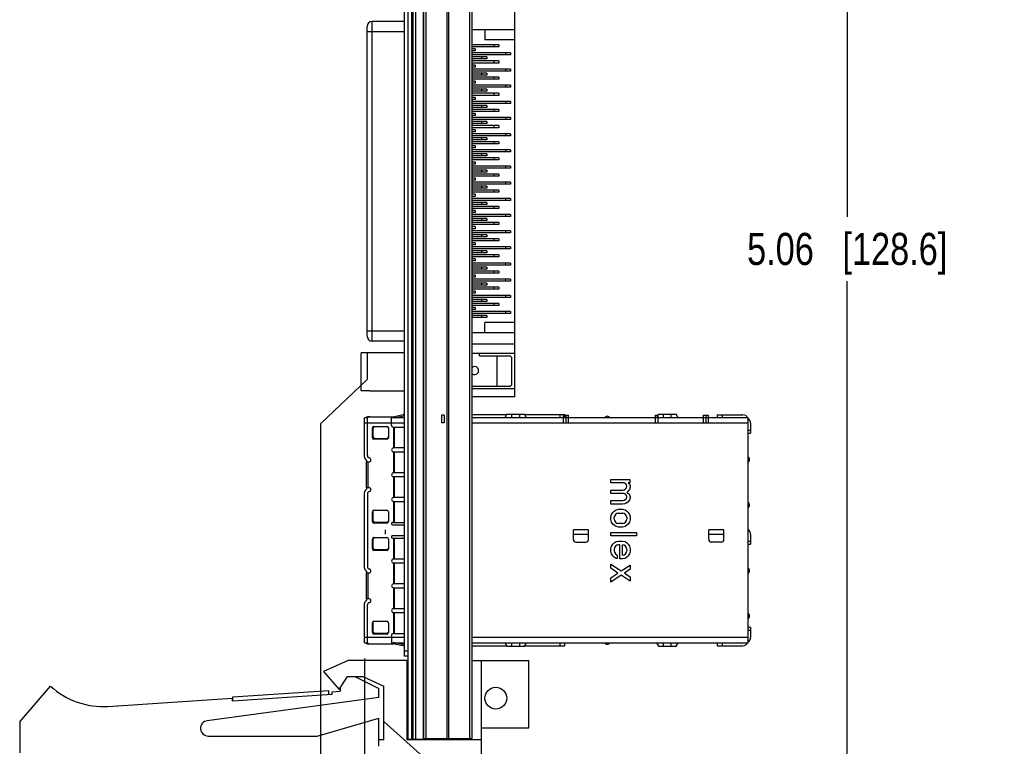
# Model space of a CAD drawing. Header units: inches. Extents: x 0.2 to 16.8, y 0.2 to 10.8.
# Tile 17 of 26: x 7.1 to 10.9, y 3.9 to 6.7. Entities that reach past the tile are written whole.
import ezdxf

# ---------------------------------------------------------------- set-up
doc = ezdxf.new("R2010")
doc.units = ezdxf.units.IN
doc.header["$LTSCALE"] = 0.935
doc.header["$MEASUREMENT"] = 0
doc.layers.get('0').update_dxf_attribs({"linetype": 'CONTINUOUS'})
doc.layers.add('DIMENSIONS', color=7, linetype='CONTINUOUS')
doc.styles.get("Standard").update_dxf_attribs({"font": 'txt', "width": 0.8})
doc.dimstyles.new('DIMSTYLE_1', dxfattribs={"dimtxt": 0.125, "dimasz": 0.18, "dimexe": 0.125, "dimexo": 0.0625, "dimgap": 0.09, "dimtad": 0, "dimtih": 1, "dimtoh": 1, "dimzin": 4, "dimdsep": 46, "dimtxsty": 'STANDARD', "dimblk": '_FILLED', "dimblk1": '_FILLED', "dimblk2": '_FILLED', "dimcen": 0.09, "dimadec": 0, "dimazin": 0, "dimtp": 0.005, "dimtm": 0.005, "dimtfac": 1, "dimtofl": 0, "dimtmove": 0, "dimatfit": 3, "dimldrblk": '_FILLED', "dimfxl": 1, "dimtolj": 1, "dimtzin": 4, "dimarcsym": 0})
doc.dimstyles.new('DIMSTYLE_3', dxfattribs={"dimtxt": 0.125, "dimasz": 0.18, "dimexe": 0.125, "dimexo": 0.0625, "dimgap": 0.0625, "dimtad": 0, "dimtih": 1, "dimtoh": 1, "dimzin": 4, "dimdsep": 46, "dimtxsty": 'STANDARD', "dimblk": '_FILLED', "dimblk1": '_FILLED', "dimblk2": '_FILLED', "dimcen": 0.09, "dimadec": 0, "dimazin": 0, "dimtp": 0.005, "dimtm": 0.005, "dimtfac": 1, "dimtofl": 0, "dimtmove": 0, "dimatfit": 3, "dimldrblk": '_FILLED', "dimfxl": 1, "dimtolj": 1, "dimtzin": 4, "dimarcsym": 0})

# ---------------------------------------------------------------- blocks, each defined once
blk = doc.blocks.new('*D3')
at = {"layer": 'DIMENSIONS', "color": 2, "linetype": 'CONTINUOUS'}
for p, q in [((8.4334, 5.4264), (8.4334, 5.3188)), ((8.4334, 5.3188), (8.2515, 5.1462)), ((8.2515, 5.1462), (8.2515, 2.7853))]:
    blk.add_line(p, q, dxfattribs=at)
at = {"layer": 'DIMENSIONS', "color": 2, "linetype": 'CONTINUOUS', "insert": (8.189, 2.7228), "char_height": 0.125, "width": 0.925, "attachment_point": 3, "rotation": 90, "line_spacing_factor": 0.9}
blk.add_mtext('.26{\\Ftxt.shx;\\W1.000000;\\H0.125000; }[6.6]', dxfattribs=at)
blk = doc.blocks.new('_FILLED')
at = {"color": 0, "linetype": 'BYBLOCK'}
blk.add_solid([(0, 0), (-1, 0.174), (-1, -0.174)], dxfattribs=at)
blk = doc.blocks.new('*D4')
at = {"layer": 'DIMENSIONS', "color": 2, "linetype": 'CONTINUOUS'}
blk.add_line((8.4228, 4.2317), (8.4228, 2.7853), dxfattribs=at)
at = {"layer": 'DIMENSIONS', "color": 2, "linetype": 'CONTINUOUS', "insert": (8.3603, 2.7228), "char_height": 0.125, "width": 0.925, "attachment_point": 3, "rotation": 90, "line_spacing_factor": 0.9}
blk.add_mtext('.27{\\Ftxt.shx;\\W1.000000;\\H0.125000; }[6.9]', dxfattribs=at)
blk = doc.blocks.new('*D5')
at = {"layer": 'DIMENSIONS', "color": 2, "linetype": 'CONTINUOUS'}
for p, q in [((8.7567, 8.3607), (10.4303, 8.3607)), ((10.3053, 8.3607), (10.3053, 5.9533)), ((10.3053, 3.2958), (10.3053, 5.7033)), ((8.7547, 3.2958), (10.4303, 3.2958))]:
    blk.add_line(p, q, dxfattribs=at)
at = {"layer": 'DIMENSIONS', "color": 2, "linetype": 'CONTINUOUS', "xscale": 0.18, "yscale": 0.18, "zscale": 0.18}
for p, rotation in [((10.3053, 8.3607), 90), ((10.3053, 3.2958), 270)]:
    blk.add_blockref('_FILLED', p, dxfattribs=dict(at, rotation=rotation))
at = {"layer": 'DIMENSIONS', "color": 2, "linetype": 'CONTINUOUS', "insert": (10.3053, 5.8908), "char_height": 0.125, "width": 1.225, "attachment_point": 2, "line_spacing_factor": 0.9}
blk.add_mtext('5.06{\\Ftxt.shx;\\W1.000000;\\H0.125000; }[128.6]', dxfattribs=at)

msp = doc.modelspace()

# ---------------------------------------------------------------- linework, layer by layer
at = {"color": 7, "linetype": 'CONTINUOUS'}
for p, q in [((8.5792, 4.2407), (8.5792, 8.3507)), ((8.5942, 3.9177), (8.5942, 8.3607)), ((8.6062, 8.3607), (8.6062, 3.9177)), ((8.6122, 8.3607), (8.6122, 3.9177)), ((8.6242, 3.9177), (8.6242, 8.3607)), ((8.6533, 3.9177), (8.6533, 7.9222)), ((8.6552, 3.9207), (8.6552, 7.9207)), ((8.6641, 3.9207), (8.6641, 7.9207)), ((8.746, 3.9207), (8.746, 7.9207)), ((8.7523, 3.9207), (8.7523, 7.9207)), ((8.8342, 3.9207), (8.8342, 7.9207)), ((8.8432, 3.9207), (8.8432, 7.9207)), ((9.0101, 5.2517), (9.0101, 6.9328)), ((8.4334, 5.4889), (8.4334, 6.6956)), ((8.453, 5.4693), (8.453, 6.7153)), ((8.5792, 6.7153), (8.453, 6.7153)), ((9.0101, 6.6828), (8.8432, 6.6828)), ((8.892, 6.6828), (8.892, 6.6435)), ((8.4334, 6.6759), (8.5792, 6.6759)), ((9.0101, 6.6435), (8.892, 6.6435)), ((8.9471, 6.6238), (8.8432, 6.6238)), ((8.9471, 6.6159), (8.8432, 6.6159)), ((8.8546, 6.608), (8.8432, 6.608)), ((8.8546, 6.608), (8.8546, 6.6002)), ((8.9275, 6.6238), (8.9275, 6.6159)), ((8.9471, 6.6238), (8.9471, 6.6159)), ((8.8546, 6.6002), (8.8432, 6.6002)), ((8.9924, 6.5923), (8.8432, 6.5923)), ((8.9924, 6.5844), (8.8432, 6.5844)), ((8.8999, 6.5765), (8.8432, 6.5765)), ((8.8999, 6.5687), (8.8432, 6.5687)), ((8.8802, 6.5765), (8.8802, 6.5687)), ((8.8999, 6.5765), (8.8999, 6.5687)), ((8.9727, 6.5923), (8.9727, 6.5844)), ((8.9924, 6.5923), (8.9924, 6.5844)), ((8.9471, 6.5608), (8.8432, 6.5608)), ((8.9471, 6.5529), (8.8432, 6.5529)), ((8.8546, 6.545), (8.8432, 6.545)), ((8.8546, 6.5372), (8.8432, 6.5372)), ((8.9924, 6.5293), (8.8432, 6.5293)), ((8.8546, 6.545), (8.8546, 6.5372)), ((8.9275, 6.5608), (8.9275, 6.5529)), ((8.9471, 6.5608), (8.9471, 6.5529)), ((8.9727, 6.5293), (8.9727, 6.5214)), ((8.9924, 6.5293), (8.9924, 6.5214)), ((8.9924, 6.5214), (8.8432, 6.5214)), ((8.8999, 6.5135), (8.8432, 6.5135)), ((8.8999, 6.5057), (8.8432, 6.5057)), ((8.9471, 6.4978), (8.8432, 6.4978)), ((8.9471, 6.4899), (8.8432, 6.4899)), ((8.8802, 6.5135), (8.8802, 6.5057)), ((8.8999, 6.5135), (8.8999, 6.5057)), ((8.9275, 6.4978), (8.9275, 6.4899)), ((8.9471, 6.4978), (8.9471, 6.4899)), ((8.8546, 6.482), (8.8432, 6.482)), ((8.8546, 6.4742), (8.8432, 6.4742)), ((8.9924, 6.4663), (8.8432, 6.4663)), ((8.9924, 6.4584), (8.8432, 6.4584)), ((8.8999, 6.4506), (8.8432, 6.4506)), ((8.8546, 6.482), (8.8546, 6.4742)), ((8.8802, 6.4506), (8.8802, 6.4427)), ((8.8999, 6.4506), (8.8999, 6.4427)), ((8.9727, 6.4663), (8.9727, 6.4584)), ((8.9924, 6.4663), (8.9924, 6.4584)), ((8.8999, 6.4427), (8.8432, 6.4427)), ((8.9471, 6.4348), (8.8432, 6.4348)), ((8.9471, 6.4269), (8.8432, 6.4269)), ((8.8546, 6.4191), (8.8432, 6.4191)), ((8.8546, 6.4112), (8.8432, 6.4112)), ((8.8546, 6.4191), (8.8546, 6.4112)), ((8.9275, 6.4348), (8.9275, 6.4269)), ((8.9471, 6.4348), (8.9471, 6.4269)), ((8.9924, 6.4033), (8.8432, 6.4033)), ((8.9924, 6.3954), (8.8432, 6.3954)), ((8.8999, 6.3876), (8.8432, 6.3876)), ((8.8999, 6.3797), (8.8432, 6.3797)), ((8.8802, 6.3876), (8.8802, 6.3797)), ((8.8999, 6.3876), (8.8999, 6.3797)), ((8.9727, 6.4033), (8.9727, 6.3954)), ((8.9924, 6.4033), (8.9924, 6.3954)), ((8.9471, 6.3718), (8.8432, 6.3718)), ((8.9471, 6.3639), (8.8432, 6.3639)), ((8.8546, 6.3561), (8.8432, 6.3561)), ((8.8546, 6.3482), (8.8432, 6.3482)), ((8.9924, 6.3403), (8.8432, 6.3403)), ((8.8546, 6.3561), (8.8546, 6.3482)), ((8.9275, 6.3718), (8.9275, 6.3639)), ((8.9471, 6.3718), (8.9471, 6.3639)), ((8.9727, 6.3403), (8.9727, 6.3324)), ((8.9924, 6.3403), (8.9924, 6.3324)), ((8.9924, 6.3324), (8.8432, 6.3324)), ((8.8999, 6.3246), (8.8432, 6.3246)), ((8.8999, 6.3167), (8.8432, 6.3167)), ((8.9471, 6.3088), (8.8432, 6.3088)), ((8.9471, 6.3009), (8.8432, 6.3009)), ((8.8802, 6.3246), (8.8802, 6.3167)), ((8.8999, 6.3246), (8.8999, 6.3167)), ((8.9275, 6.3088), (8.9275, 6.3009)), ((8.9471, 6.3088), (8.9471, 6.3009)), ((8.8546, 6.2931), (8.8432, 6.2931)), ((8.8546, 6.2852), (8.8432, 6.2852)), ((8.9924, 6.2773), (8.8432, 6.2773)), ((8.9924, 6.2695), (8.8432, 6.2695)), ((8.8999, 6.2616), (8.8432, 6.2616)), ((8.8546, 6.2931), (8.8546, 6.2852)), ((8.8802, 6.2616), (8.8802, 6.2537)), ((8.8999, 6.2616), (8.8999, 6.2537)), ((8.9727, 6.2773), (8.9727, 6.2695)), ((8.9924, 6.2773), (8.9924, 6.2695)), ((8.8999, 6.2537), (8.8432, 6.2537)), ((8.9471, 6.2458), (8.8432, 6.2458)), ((8.9471, 6.238), (8.8432, 6.238)), ((8.8546, 6.2301), (8.8432, 6.2301)), ((8.8546, 6.2222), (8.8432, 6.2222)), ((8.8546, 6.2301), (8.8546, 6.2222)), ((8.9275, 6.2458), (8.9275, 6.238)), ((8.9471, 6.2458), (8.9471, 6.238)), ((8.9924, 6.2143), (8.8432, 6.2143)), ((8.9924, 6.2065), (8.8432, 6.2065)), ((8.8999, 6.1986), (8.8432, 6.1986)), ((8.8999, 6.1907), (8.8432, 6.1907)), ((8.9471, 6.1828), (8.8432, 6.1828)), ((8.8802, 6.1986), (8.8802, 6.1907)), ((8.8999, 6.1986), (8.8999, 6.1907)), ((8.9275, 6.1828), (8.9275, 6.175)), ((8.9471, 6.1828), (8.9471, 6.175)), ((8.9727, 6.2143), (8.9727, 6.2065)), ((8.9924, 6.2143), (8.9924, 6.2065)), ((8.9471, 6.175), (8.8432, 6.175)), ((8.8546, 6.1671), (8.8432, 6.1671)), ((8.8546, 6.1592), (8.8432, 6.1592)), ((8.9924, 6.1513), (8.8432, 6.1513)), ((8.9924, 6.1435), (8.8432, 6.1435)), ((8.8546, 6.1671), (8.8546, 6.1592)), ((8.9727, 6.1513), (8.9727, 6.1435)), ((8.9924, 6.1513), (8.9924, 6.1435)), ((8.8999, 6.1356), (8.8432, 6.1356)), ((8.8999, 6.1277), (8.8432, 6.1277)), ((8.9471, 6.1198), (8.8432, 6.1198)), ((8.9471, 6.112), (8.8432, 6.112)), ((8.8546, 6.1041), (8.8432, 6.1041)), ((8.8546, 6.1041), (8.8546, 6.0962)), ((8.8802, 6.1356), (8.8802, 6.1277)), ((8.8999, 6.1356), (8.8999, 6.1277)), ((8.9275, 6.1198), (8.9275, 6.112)), ((8.9471, 6.1198), (8.9471, 6.112)), ((8.8546, 6.0962), (8.8432, 6.0962)), ((8.9924, 6.0883), (8.8432, 6.0883)), ((8.9924, 6.0805), (8.8432, 6.0805)), ((8.8999, 6.0726), (8.8432, 6.0726)), ((8.8802, 6.0726), (8.8802, 6.0647)), ((8.8999, 6.0726), (8.8999, 6.0647)), ((8.9727, 6.0883), (8.9727, 6.0805)), ((8.9924, 6.0883), (8.9924, 6.0805)), ((8.8999, 6.0647), (8.8432, 6.0647)), ((8.9471, 6.0569), (8.8432, 6.0569)), ((8.9471, 6.049), (8.8432, 6.049)), ((8.8546, 6.0411), (8.8432, 6.0411)), ((8.8546, 6.0332), (8.8432, 6.0332)), ((8.8546, 6.0411), (8.8546, 6.0332)), ((8.9275, 6.0569), (8.9275, 6.049)), ((8.9471, 6.0569), (8.9471, 6.049)), ((8.9924, 6.0254), (8.8432, 6.0254)), ((8.9924, 6.0175), (8.8432, 6.0175)), ((8.8999, 6.0096), (8.8432, 6.0096)), ((8.8999, 6.0017), (8.8432, 6.0017)), ((8.9471, 5.9939), (8.8432, 5.9939)), ((8.8802, 6.0096), (8.8802, 6.0017)), ((8.8999, 6.0096), (8.8999, 6.0017)), ((8.9275, 5.9939), (8.9275, 5.986)), ((8.9471, 5.9939), (8.9471, 5.986)), ((8.9727, 6.0254), (8.9727, 6.0175)), ((8.9924, 6.0254), (8.9924, 6.0175)), ((8.9471, 5.986), (8.8432, 5.986)), ((8.8546, 5.9781), (8.8432, 5.9781)), ((8.8546, 5.9702), (8.8432, 5.9702)), ((8.9924, 5.9624), (8.8432, 5.9624)), ((8.9924, 5.9545), (8.8432, 5.9545)), ((8.8546, 5.9781), (8.8546, 5.9702)), ((8.9727, 5.9624), (8.9727, 5.9545)), ((8.9924, 5.9624), (8.9924, 5.9545)), ((8.8999, 5.9466), (8.8432, 5.9466)), ((8.8999, 5.9387), (8.8432, 5.9387)), ((8.9471, 5.9309), (8.8432, 5.9309)), ((8.9471, 5.923), (8.8432, 5.923)), ((8.8546, 5.9151), (8.8432, 5.9151)), ((8.8546, 5.9151), (8.8546, 5.9072)), ((8.8802, 5.9466), (8.8802, 5.9387)), ((8.8999, 5.9466), (8.8999, 5.9387)), ((8.9275, 5.9309), (8.9275, 5.923)), ((8.9471, 5.9309), (8.9471, 5.923)), ((8.8546, 5.9072), (8.8432, 5.9072)), ((8.9924, 5.8994), (8.8432, 5.8994)), ((8.9924, 5.8915), (8.8432, 5.8915)), ((8.8999, 5.8836), (8.8432, 5.8836)), ((8.8999, 5.8758), (8.8432, 5.8758)), ((8.8802, 5.8836), (8.8802, 5.8758)), ((8.8999, 5.8836), (8.8999, 5.8758)), ((8.9727, 5.8994), (8.9727, 5.8915)), ((8.9924, 5.8994), (8.9924, 5.8915)), ((8.9471, 5.8679), (8.8432, 5.8679)), ((8.9471, 5.86), (8.8432, 5.86)), ((8.8546, 5.8521), (8.8432, 5.8521)), ((8.8546, 5.8443), (8.8432, 5.8443)), ((8.9924, 5.8364), (8.8432, 5.8364)), ((8.8546, 5.8521), (8.8546, 5.8443)), ((8.9275, 5.8679), (8.9275, 5.86)), ((8.9471, 5.8679), (8.9471, 5.86)), ((8.9727, 5.8364), (8.9727, 5.8285)), ((8.9924, 5.8364), (8.9924, 5.8285)), ((8.9924, 5.8285), (8.8432, 5.8285)), ((8.8999, 5.8206), (8.8432, 5.8206)), ((8.8999, 5.8128), (8.8432, 5.8128)), ((8.9471, 5.8049), (8.8432, 5.8049)), ((8.9471, 5.797), (8.8432, 5.797)), ((8.8802, 5.8206), (8.8802, 5.8128)), ((8.8999, 5.8206), (8.8999, 5.8128)), ((8.9275, 5.8049), (8.9275, 5.797)), ((8.9471, 5.8049), (8.9471, 5.797)), ((8.8546, 5.7891), (8.8432, 5.7891)), ((8.8546, 5.7813), (8.8432, 5.7813)), ((8.9924, 5.7734), (8.8432, 5.7734)), ((8.9924, 5.7655), (8.8432, 5.7655)), ((8.8546, 5.7891), (8.8546, 5.7813)), ((8.9727, 5.7734), (8.9727, 5.7655)), ((8.9924, 5.7734), (8.9924, 5.7655)), ((8.8999, 5.7576), (8.8432, 5.7576)), ((8.8999, 5.7498), (8.8432, 5.7498)), ((8.9471, 5.7419), (8.8432, 5.7419)), ((8.9471, 5.734), (8.8432, 5.734)), ((8.8546, 5.7261), (8.8432, 5.7261)), ((8.8546, 5.7261), (8.8546, 5.7183)), ((8.8802, 5.7576), (8.8802, 5.7498)), ((8.8999, 5.7576), (8.8999, 5.7498)), ((8.9275, 5.7419), (8.9275, 5.734)), ((8.9471, 5.7419), (8.9471, 5.734)), ((8.8546, 5.7183), (8.8432, 5.7183)), ((8.9924, 5.7104), (8.8432, 5.7104)), ((8.9924, 5.7025), (8.8432, 5.7025)), ((8.8999, 5.6946), (8.8432, 5.6946)), ((8.8999, 5.6868), (8.8432, 5.6868)), ((8.8802, 5.6946), (8.8802, 5.6868)), ((8.8999, 5.6946), (8.8999, 5.6868)), ((8.9727, 5.7104), (8.9727, 5.7025)), ((8.9924, 5.7104), (8.9924, 5.7025)), ((8.9471, 5.6789), (8.8432, 5.6789)), ((8.9471, 5.671), (8.8432, 5.671)), ((8.8546, 5.6632), (8.8432, 5.6632)), ((8.8546, 5.6553), (8.8432, 5.6553)), ((8.9924, 5.6474), (8.8432, 5.6474)), ((8.8546, 5.6632), (8.8546, 5.6553)), ((8.9275, 5.6789), (8.9275, 5.671)), ((8.9471, 5.6789), (8.9471, 5.671)), ((8.9727, 5.6474), (8.9727, 5.6395)), ((8.9924, 5.6474), (8.9924, 5.6395)), ((8.9924, 5.6395), (8.8432, 5.6395)), ((8.8999, 5.6317), (8.8432, 5.6317)), ((8.8999, 5.6238), (8.8432, 5.6238)), ((8.9471, 5.6159), (8.8432, 5.6159)), ((8.9471, 5.608), (8.8432, 5.608)), ((8.8802, 5.6317), (8.8802, 5.6238)), ((8.8999, 5.6317), (8.8999, 5.6238)), ((8.9275, 5.6159), (8.9275, 5.608)), ((8.9471, 5.6159), (8.9471, 5.608)), ((8.8546, 5.6002), (8.8432, 5.6002)), ((8.8546, 5.5923), (8.8432, 5.5923)), ((8.9924, 5.5844), (8.8432, 5.5844)), ((8.9924, 5.5765), (8.8432, 5.5765)), ((8.8999, 5.5687), (8.8432, 5.5687)), ((8.8546, 5.6002), (8.8546, 5.5923)), ((8.8802, 5.5687), (8.8802, 5.5608)), ((8.8999, 5.5687), (8.8999, 5.5608)), ((8.9727, 5.5844), (8.9727, 5.5765)), ((8.9924, 5.5844), (8.9924, 5.5765)), ((8.8999, 5.5608), (8.8432, 5.5608)), ((9.0101, 5.5411), (8.892, 5.5411)), ((8.892, 5.5017), (8.892, 5.5411)), ((8.4334, 5.5086), (8.5792, 5.5086)), ((9.0101, 5.5017), (8.8432, 5.5017)), ((8.5792, 5.4693), (8.453, 5.4693)), ((9.0101, 5.4565), (8.8432, 5.4565)), ((8.4434, 5.4239), (8.4099, 5.4239)), ((8.4099, 5.2765), (8.4099, 5.4239)), ((8.4434, 5.425), (8.5792, 5.425)), ((8.4434, 5.4239), (8.4434, 5.425)), ((9.0101, 5.421), (8.8432, 5.421)), ((8.8719, 5.4112), (8.8719, 5.421)), ((8.8719, 5.4112), (8.9885, 5.4112)), ((8.9393, 5.4112), (8.9393, 5.2931)), ((8.9983, 5.3029), (8.9983, 5.4013)), ((8.4099, 5.2765), (8.4434, 5.2765)), ((8.4434, 5.2754), (8.4434, 5.2765)), ((8.4434, 5.2754), (8.5792, 5.2754)), ((8.8432, 5.2931), (8.9885, 5.2931)), ((9.0101, 5.2832), (8.8432, 5.2832)), ((9.0101, 5.2517), (8.8432, 5.2517)), ((8.5792, 5.1828), (8.5408, 5.1743)), ((8.8432, 5.1825), (8.9779, 5.1825)), ((8.9786, 5.1837), (8.9706, 5.1699)), ((8.9786, 5.1837), (9.0475, 5.1837)), ((8.9983, 5.1699), (8.9983, 5.1837)), ((9.0278, 5.1837), (9.0278, 5.1699)), ((9.0554, 5.1699), (9.0475, 5.1837)), ((9.0481, 5.1825), (9.205, 5.1825)), ((9.185, 5.1825), (9.185, 5.1699)), ((9.205, 5.1699), (9.205, 5.1825)), ((9.5691, 5.1837), (9.5612, 5.1699)), ((9.5691, 5.1837), (9.638, 5.1837)), ((9.5888, 5.1699), (9.5888, 5.1837)), ((9.6183, 5.1837), (9.6183, 5.1699)), ((9.646, 5.1699), (9.638, 5.1837)), ((8.4228, 5.0175), (8.4228, 5.1694)), ((8.4228, 5.1499), (8.4348, 5.1499)), ((8.4348, 5.1699), (8.4236, 5.1699)), ((8.4348, 5.1632), (8.4348, 5.1711)), ((8.4348, 5.0235), (8.4348, 5.1632)), ((8.4348, 5.1502), (8.5289, 5.1502)), ((8.4351, 5.1738), (8.5366, 5.1738)), ((8.4447, 5.1738), (8.4424, 5.1738)), ((8.5289, 5.1401), (8.5289, 5.1738)), ((8.5792, 5.1699), (8.5289, 5.1699)), ((8.5289, 5.1499), (8.5792, 5.1499)), ((8.5348, 5.1738), (8.5348, 5.1699)), ((8.5417, 5.1704), (8.5792, 5.1787)), ((8.7336, 5.1799), (8.7236, 5.1799)), ((8.7236, 5.1799), (8.7236, 5.1499)), ((8.7336, 5.1499), (8.7236, 5.1499)), ((8.7336, 5.1799), (8.7336, 5.1499)), ((9.9187, 5.1699), (8.8432, 5.1699)), ((8.8432, 5.1499), (9.9187, 5.1499)), ((9.1982, 5.1799), (9.2182, 5.1799)), ((9.1982, 5.1799), (9.1982, 5.1499)), ((9.2082, 5.1799), (9.2082, 5.1499)), ((9.2182, 5.1499), (9.2182, 5.1799)), ((9.5569, 5.1799), (9.5669, 5.1799)), ((9.5569, 5.1799), (9.5569, 5.1499)), ((9.5669, 5.1799), (9.5669, 5.1499)), ((9.7438, 5.1799), (9.7638, 5.1799)), ((9.7438, 5.1799), (9.7438, 5.1499)), ((9.7538, 5.1799), (9.7538, 5.1499)), ((9.7638, 5.1799), (9.7638, 5.1499)), ((9.7988, 5.1817), (9.8987, 5.1817)), ((9.7988, 5.1817), (9.7988, 5.1699)), ((9.8185, 5.1699), (9.8185, 5.1817)), ((9.9187, 4.2937), (9.9187, 5.1699)), ((9.9285, 5.1499), (9.9285, 5.1107)), ((8.4544, 5.0925), (8.4544, 5.1308)), ((8.4576, 5.0944), (8.4576, 5.1308)), ((8.4603, 5.1367), (8.5107, 5.1367)), ((8.5166, 5.1308), (8.5166, 5.0925)), ((8.5348, 5.1342), (8.5792, 5.1342)), ((8.5366, 5.1342), (8.5366, 5.0526)), ((8.5408, 5.0525), (8.5408, 5.1342)), ((9.9285, 5.1207), (9.9187, 5.1207)), ((9.9187, 5.1107), (9.9285, 5.1107)), ((8.5107, 5.0866), (8.4603, 5.0866)), ((8.5107, 5.0885), (8.4635, 5.0885)), ((8.5792, 5.0525), (8.5364, 5.0525)), ((8.5364, 5.0375), (8.5792, 5.0375)), ((8.5366, 5.0375), (8.5366, 4.9559)), ((8.5408, 4.9558), (8.5408, 5.0375)), ((8.4257, 5.0104), (8.4298, 5.0063)), ((8.4308, 4.9983), (8.4407, 4.9983)), ((8.4308, 4.8983), (8.4308, 4.9983)), ((8.4328, 4.9992), (8.4328, 4.9983)), ((8.438, 4.8983), (8.438, 4.9983)), ((8.5792, 4.9558), (8.5364, 4.9558)), ((8.5364, 4.9408), (8.5792, 4.9408)), ((8.5366, 4.9408), (8.5366, 4.8592)), ((8.5408, 4.8591), (8.5408, 4.9408)), ((9.3841, 4.9299), (9.4578, 4.9299)), ((9.3841, 4.9162), (9.3841, 4.9299)), ((9.4353, 4.9162), (9.3841, 4.9162)), ((9.4416, 4.9137), (9.4353, 4.9162)), ((9.4453, 4.9087), (9.4416, 4.9137)), ((9.4578, 4.9162), (9.4516, 4.9162)), ((9.4516, 4.9162), (9.4566, 4.9124)), ((9.4578, 4.9299), (9.4578, 4.9162)), ((8.4228, 4.5844), (8.4228, 4.8792)), ((8.4298, 4.8904), (8.4257, 4.8863)), ((8.4308, 4.8983), (8.4407, 4.8983)), ((8.4328, 4.8983), (8.4328, 4.8975)), ((9.3841, 4.8887), (9.4303, 4.8887)), ((9.3841, 4.8749), (9.3841, 4.8887)), ((9.4303, 4.8887), (9.4353, 4.8899)), ((9.4353, 4.8899), (9.4416, 4.8937)), ((9.4416, 4.8937), (9.4453, 4.8974)), ((9.4466, 4.9037), (9.4453, 4.9087)), ((9.4453, 4.8974), (9.4466, 4.9037)), ((9.4516, 4.8837), (9.4466, 4.8787)), ((9.4466, 4.8787), (9.4528, 4.8749)), ((9.4566, 4.8912), (9.4516, 4.8837)), ((9.4566, 4.9124), (9.4591, 4.9049)), ((9.4591, 4.8999), (9.4566, 4.8912)), ((9.4591, 4.9049), (9.4591, 4.8999)), ((8.4348, 4.8732), (8.4348, 4.5904)), ((8.5792, 4.8591), (8.5364, 4.8591)), ((8.5364, 4.8441), (8.5792, 4.8441)), ((8.5366, 4.8441), (8.5366, 4.7625)), ((8.5408, 4.7625), (8.5408, 4.8441)), ((9.4353, 4.8749), (9.3841, 4.8749)), ((9.3841, 4.8474), (9.4303, 4.8474)), ((9.3841, 4.8337), (9.3841, 4.8474)), ((9.4303, 4.8474), (9.4353, 4.8487)), ((9.4416, 4.8724), (9.4353, 4.8749)), ((9.4353, 4.8487), (9.4416, 4.8524)), ((9.4466, 4.8387), (9.4391, 4.8349)), ((9.4453, 4.8674), (9.4416, 4.8724)), ((9.4416, 4.8524), (9.4453, 4.8562)), ((9.4466, 4.8624), (9.4453, 4.8674)), ((9.4453, 4.8562), (9.4466, 4.8624)), ((9.4516, 4.8424), (9.4466, 4.8387)), ((9.4566, 4.8499), (9.4516, 4.8424)), ((9.4528, 4.8749), (9.4566, 4.8699)), ((9.4566, 4.8699), (9.4591, 4.8637)), ((9.4591, 4.8587), (9.4566, 4.8499)), ((9.4591, 4.8637), (9.4591, 4.8587)), ((8.4544, 4.7659), (8.4544, 4.8042)), ((8.4576, 4.7678), (8.4576, 4.8094)), ((8.4603, 4.8101), (8.5107, 4.8101)), ((8.5166, 4.8042), (8.5166, 4.7659)), ((9.4291, 4.8337), (9.3841, 4.8337)), ((9.3866, 4.7937), (9.3916, 4.8012)), ((9.3916, 4.8012), (9.3966, 4.8062)), ((9.3966, 4.8062), (9.4041, 4.8112)), ((9.4041, 4.8112), (9.4141, 4.8137)), ((9.4128, 4.7987), (9.4078, 4.7974)), ((9.4128, 4.7987), (9.4303, 4.7987)), ((9.4141, 4.8137), (9.4291, 4.8137)), ((9.4391, 4.8349), (9.4291, 4.8337)), ((9.4291, 4.8137), (9.4391, 4.8112)), ((9.4353, 4.7974), (9.4303, 4.7987)), ((9.4391, 4.8112), (9.4466, 4.8062)), ((9.4466, 4.8062), (9.4516, 4.8012)), ((9.4516, 4.8012), (9.4566, 4.7937)), ((8.5107, 4.76), (8.4603, 4.76)), ((8.5107, 4.7619), (8.4635, 4.7619)), ((8.5339, 4.7625), (8.5792, 4.7625)), ((9.3841, 4.7837), (9.3866, 4.7937)), ((9.3841, 4.7737), (9.3841, 4.7837)), ((9.3866, 4.7637), (9.3841, 4.7737)), ((9.3916, 4.7562), (9.3866, 4.7637)), ((9.3978, 4.7874), (9.3966, 4.7824)), ((9.3966, 4.7749), (9.3966, 4.7824)), ((9.3966, 4.7749), (9.3978, 4.7699)), ((9.4016, 4.7937), (9.3978, 4.7874)), ((9.3978, 4.7699), (9.4016, 4.7637)), ((9.4078, 4.7974), (9.4016, 4.7937)), ((9.4016, 4.7637), (9.4078, 4.7599)), ((9.4078, 4.7599), (9.4128, 4.7587)), ((9.4303, 4.7587), (9.4353, 4.7599)), ((9.4416, 4.7937), (9.4353, 4.7974)), ((9.4353, 4.7599), (9.4416, 4.7637)), ((9.4453, 4.7874), (9.4416, 4.7937)), ((9.4416, 4.7637), (9.4453, 4.7699)), ((9.4466, 4.7824), (9.4453, 4.7874)), ((9.4453, 4.7699), (9.4466, 4.7749)), ((9.4466, 4.7824), (9.4466, 4.7749)), ((9.4566, 4.7637), (9.4516, 4.7562)), ((9.4566, 4.7937), (9.4591, 4.7837)), ((9.4591, 4.7737), (9.4566, 4.7637)), ((9.4591, 4.7837), (9.4591, 4.7737)), ((8.5051, 4.7168), (8.5051, 4.7341)), ((8.5339, 4.7525), (8.5792, 4.7525)), ((9.2967, 4.7341), (9.2376, 4.7341)), ((9.2376, 4.6955), (9.2376, 4.7341)), ((9.2967, 4.6955), (9.2967, 4.7341)), ((9.3841, 4.7237), (9.4841, 4.7237)), ((9.3841, 4.7099), (9.3841, 4.7237)), ((9.3966, 4.7512), (9.3916, 4.7562)), ((9.4041, 4.7462), (9.3966, 4.7512)), ((9.4141, 4.7437), (9.4041, 4.7462)), ((9.4303, 4.7587), (9.4128, 4.7587)), ((9.4291, 4.7437), (9.4141, 4.7437)), ((9.4391, 4.7462), (9.4291, 4.7437)), ((9.4466, 4.7512), (9.4391, 4.7462)), ((9.4516, 4.7562), (9.4466, 4.7512)), ((9.4841, 4.7237), (9.4841, 4.7099)), ((9.8245, 4.7341), (9.7655, 4.7341)), ((9.7655, 4.6955), (9.7655, 4.7341)), ((9.8245, 4.6955), (9.8245, 4.7341)), ((8.4544, 4.6594), (8.4544, 4.6977)), ((8.4576, 4.6614), (8.4576, 4.6977)), ((8.4603, 4.7037), (8.5107, 4.7037)), ((8.5166, 4.6977), (8.5166, 4.6594)), ((8.5339, 4.7112), (8.5792, 4.7112)), ((8.5339, 4.7012), (8.5792, 4.7012)), ((8.5366, 4.7012), (8.5366, 4.6195)), ((8.5408, 4.6195), (8.5408, 4.7012)), ((9.2376, 4.7168), (9.2967, 4.7168)), ((9.2476, 4.6855), (9.2867, 4.6855)), ((9.4841, 4.7099), (9.3841, 4.7099)), ((9.3966, 4.6824), (9.4041, 4.6874)), ((9.4041, 4.6874), (9.4141, 4.6899)), ((9.4141, 4.6899), (9.4291, 4.6899)), ((9.4291, 4.6899), (9.4391, 4.6874)), ((9.4391, 4.6874), (9.4466, 4.6824)), ((9.7655, 4.7168), (9.8245, 4.7168)), ((9.8145, 4.6855), (9.7755, 4.6855)), ((9.9285, 4.6876), (9.9187, 4.6876)), ((9.9285, 4.7168), (9.9285, 4.6776)), ((8.5107, 4.6535), (8.4603, 4.6535)), ((8.5107, 4.6555), (8.4635, 4.6555)), ((9.3841, 4.6599), (9.3866, 4.6699)), ((9.3841, 4.6499), (9.3841, 4.6599)), ((9.3866, 4.6399), (9.3841, 4.6499)), ((9.3866, 4.6699), (9.3916, 4.6774)), ((9.3916, 4.6774), (9.3966, 4.6824)), ((9.3978, 4.6637), (9.3966, 4.6587)), ((9.3966, 4.6587), (9.3966, 4.6512)), ((9.3966, 4.6512), (9.3978, 4.6462)), ((9.4016, 4.6699), (9.3978, 4.6637)), ((9.3978, 4.6462), (9.4016, 4.6399)), ((9.4078, 4.6737), (9.4016, 4.6699)), ((9.4128, 4.6749), (9.4078, 4.6737)), ((9.4191, 4.6749), (9.4128, 4.6749)), ((9.4191, 4.6199), (9.4191, 4.6749)), ((9.4291, 4.6749), (9.4303, 4.6749)), ((9.4291, 4.6349), (9.4291, 4.6749)), ((9.4353, 4.6737), (9.4303, 4.6749)), ((9.4416, 4.6699), (9.4353, 4.6737)), ((9.4453, 4.6637), (9.4416, 4.6699)), ((9.4416, 4.6399), (9.4453, 4.6462)), ((9.4466, 4.6587), (9.4453, 4.6637)), ((9.4453, 4.6462), (9.4466, 4.6512)), ((9.4466, 4.6824), (9.4516, 4.6774)), ((9.4466, 4.6587), (9.4466, 4.6512)), ((9.4516, 4.6774), (9.4566, 4.6699)), ((9.4566, 4.6699), (9.4591, 4.6599)), ((9.4591, 4.6499), (9.4566, 4.6399)), ((9.4591, 4.6599), (9.4591, 4.6499)), ((9.9187, 4.6776), (9.9285, 4.6776)), ((8.5792, 4.6195), (8.5364, 4.6195)), ((9.3916, 4.6324), (9.3866, 4.6399)), ((9.3966, 4.6274), (9.3916, 4.6324)), ((9.4041, 4.6224), (9.3966, 4.6274)), ((9.4016, 4.6399), (9.4091, 4.6349)), ((9.4091, 4.6212), (9.4041, 4.6224)), ((9.4091, 4.6349), (9.4091, 4.6212)), ((9.4291, 4.6199), (9.4191, 4.6199)), ((9.4291, 4.6349), (9.4353, 4.6362)), ((9.4391, 4.6224), (9.4291, 4.6199)), ((9.4353, 4.6362), (9.4416, 4.6399)), ((9.4466, 4.6274), (9.4391, 4.6224)), ((9.4516, 4.6324), (9.4466, 4.6274)), ((9.4566, 4.6399), (9.4516, 4.6324)), ((8.4257, 4.5773), (8.4298, 4.5732)), ((8.5364, 4.6045), (8.5792, 4.6045)), ((8.5366, 4.6044), (8.5366, 4.5228)), ((8.5408, 4.5228), (8.5408, 4.6045)), ((9.3841, 4.5999), (9.4241, 4.5737)), ((9.3841, 4.5837), (9.3841, 4.5999)), ((9.4116, 4.5649), (9.3841, 4.5837)), ((9.4241, 4.5737), (9.4591, 4.5962)), ((9.4591, 4.5799), (9.4366, 4.5649)), ((9.4591, 4.5962), (9.4591, 4.5799)), ((8.4308, 4.5653), (8.4407, 4.5653)), ((8.4308, 4.4653), (8.4308, 4.5653)), ((8.4328, 4.5661), (8.4328, 4.5653)), ((8.438, 4.4653), (8.438, 4.5653)), ((9.3841, 4.5462), (9.4116, 4.5649)), ((9.4241, 4.5562), (9.3841, 4.5299)), ((9.3841, 4.5299), (9.3841, 4.5462)), ((9.4591, 4.5337), (9.4241, 4.5562)), ((9.4366, 4.5649), (9.4591, 4.5499)), ((9.4591, 4.5499), (9.4591, 4.5337)), ((8.5792, 4.5228), (8.5364, 4.5228)), ((8.5364, 4.5078), (8.5792, 4.5078)), ((8.5366, 4.5077), (8.5366, 4.4261)), ((8.5408, 4.4261), (8.5408, 4.5078)), ((8.4298, 4.4573), (8.4257, 4.4532)), ((8.4308, 4.4653), (8.4407, 4.4653)), ((8.4328, 4.4653), (8.4328, 4.4644)), ((8.4228, 4.2942), (8.4228, 4.4461)), ((8.4348, 4.2925), (8.4348, 4.4401)), ((8.5792, 4.4261), (8.5364, 4.4261)), ((8.4576, 4.3348), (8.4576, 4.3764)), ((8.4603, 4.377), (8.5107, 4.377)), ((8.5364, 4.4111), (8.5792, 4.4111)), ((8.5366, 4.4111), (8.5366, 4.3294)), ((8.5408, 4.3294), (8.5408, 4.4111)), ((8.4544, 4.3328), (8.4544, 4.3711)), ((8.5166, 4.3711), (8.5166, 4.3328)), ((9.9285, 4.3529), (9.9187, 4.3529)), ((9.9187, 4.3429), (9.9285, 4.3429)), ((9.9285, 4.3529), (9.9285, 4.3137)), ((8.4348, 4.3137), (8.4228, 4.3137)), ((8.5289, 4.3134), (8.4348, 4.3134)), ((8.5107, 4.3269), (8.4603, 4.3269)), ((8.5107, 4.3289), (8.4635, 4.3289)), ((8.5289, 4.3235), (8.5289, 4.2898)), ((8.5792, 4.3137), (8.5289, 4.3137)), ((8.5348, 4.3294), (8.5792, 4.3294)), ((9.9187, 4.3137), (8.8432, 4.3137)), ((8.4236, 4.2937), (8.4348, 4.2937)), ((8.4351, 4.2898), (8.4407, 4.2898)), ((8.4424, 4.2898), (8.4447, 4.2898)), ((8.4447, 4.2898), (8.5366, 4.2898)), ((8.5289, 4.2937), (8.5792, 4.2937)), ((8.5348, 4.2937), (8.5348, 4.2898)), ((8.5408, 4.2893), (8.5792, 4.2808)), ((8.5792, 4.2849), (8.5417, 4.2932)), ((8.8432, 4.2937), (9.9187, 4.2937)), ((8.8432, 4.2811), (8.9779, 4.2811)), ((8.9706, 4.2937), (8.9786, 4.28)), ((8.9786, 4.28), (9.0475, 4.28)), ((8.9983, 4.28), (8.9983, 4.2937)), ((9.0278, 4.2937), (9.0278, 4.28)), ((9.0475, 4.28), (9.0554, 4.2937)), ((9.0481, 4.2811), (9.205, 4.2811)), ((9.185, 4.2937), (9.185, 4.2811)), ((9.205, 4.2811), (9.205, 4.2937)), ((9.5612, 4.2937), (9.5691, 4.28)), ((9.5691, 4.28), (9.638, 4.28)), ((9.5888, 4.28), (9.5888, 4.2937)), ((9.6183, 4.2937), (9.6183, 4.28)), ((9.638, 4.28), (9.646, 4.2937)), ((9.7988, 4.2937), (9.7988, 4.2819)), ((9.7988, 4.2819), (9.8987, 4.2819)), ((9.8185, 4.2819), (9.8185, 4.2937)), ((8.3592, 4.2248), (8.2642, 4.1818)), ((8.5892, 4.2248), (8.3592, 4.2248)), ((8.5942, 4.2607), (8.5792, 4.2607)), ((8.5942, 4.2407), (8.5792, 4.2407)), ((8.5892, 3.9148), (8.5892, 4.2248)), ((8.8432, 4.2248), (9.0642, 4.2248)), ((8.8802, 3.6458), (8.8802, 4.2248)), ((9.0642, 3.9618), (9.0642, 4.2248)), ((8.2642, 4.1818), (8.3242, 4.1118)), ((8.3242, 4.1118), (8.3573, 4.1618)), ((8.3573, 4.1618), (8.4173, 4.1618)), ((8.3852, 4.1618), (8.4792, 4.1148)), ((8.4173, 4.1618), (8.4992, 4.1248)), ((7.0792, 3.9848), (7.1992, 4.1248)), ((8.3292, 4.1194), (8.3292, 4.1048)), ((8.4792, 4.0798), (8.4792, 4.1148)), ((8.4992, 3.9148), (8.4992, 4.1248)), ((7.4227, 4.0455), (7.9081, 4.0773)), ((8.4792, 4.0798), (7.8101, 3.9896)), ((7.9087, 4.0673), (7.9081, 4.0773)), ((7.9087, 4.0673), (8.2979, 4.0928)), ((7.9097, 4.0824), (8.2839, 4.1069)), ((7.9107, 4.0674), (7.9097, 4.0824)), ((8.2849, 4.0919), (8.2839, 4.1069)), ((8.2972, 4.1027), (8.3292, 4.1048)), ((8.2979, 4.0928), (8.2972, 4.1027)), ((8.2392, 3.9298), (8.4792, 3.9998)), ((8.4792, 3.8898), (8.4792, 3.9998)), ((7.0792, 3.9848), (7.0792, 3.8648)), ((8.8802, 3.6458), (8.4992, 3.9865)), ((8.8802, 3.9618), (9.0642, 3.9618)), ((7.8142, 3.9298), (8.2392, 3.9298)), ((8.5942, 3.9177), (8.6642, 3.9177)), ((8.6552, 3.9207), (8.8432, 3.9207)), ((8.6642, 3.9207), (8.6642, 3.9177)), ((8.6642, 3.9177), (8.8341, 3.9177)), ((8.6742, 3.9207), (8.6742, 3.9177)), ((8.6942, 3.9177), (8.6942, 3.9148)), ((8.8242, 3.9207), (8.8242, 3.9177)), ((8.8342, 3.9207), (8.8342, 3.9177)), ((8.4992, 3.9148), (8.4792, 3.9148)), ((8.8802, 3.9148), (8.5892, 3.9148))]:
    msp.add_line(p, q, dxfattribs=at)
msp.add_circle((8.9352, 4.0772), 0.0425, dxfattribs=at)
for centre, radius, start, end in [((8.453, 6.6956), 0.0197, 90, 180), ((8.453, 5.4889), 0.0197, 180, 270), ((8.9885, 5.4013), 0.00984, 0, 90), ((8.8527, 5.3541), 0.0157, 232.8178, 127.1822), ((8.9885, 5.3029), 0.00984, 270, 360), ((8.4351, 5.1665), 0.00728, 90, 152.2236), ((8.5366, 5.1935), 0.0197, 270, 282.5), ((9.8987, 5.1617), 0.02, 24.3783, 90), ((9.9085, 5.1499), 0.02, 0, 59.1908), ((8.4603, 5.1308), 0.00591, 90, 180), ((8.4635, 5.1308), 0.00591, 90, 180), ((8.5107, 5.1308), 0.00591, 0, 90), ((8.5348, 5.1401), 0.00591, 180, 270), ((8.4603, 5.0925), 0.00591, 180, 270), ((8.4635, 5.0944), 0.00591, 180.0004, 270), ((8.5107, 5.0944), 0.00591, 270, 359.9996), ((8.5107, 5.0925), 0.00591, 270, 360), ((8.5364, 5.0451), 0.00748, 90, 180), ((8.5364, 5.045), 0.00748, 180, 270), ((8.4328, 5.0175), 0.01, 180, 225), ((8.4228, 4.9992), 0.01, 0, 45), ((8.4446, 5.0235), 0.00984, 180, 257.1604), ((8.4407, 5.0062), 0.00787, 270, 77.1604), ((8.5364, 4.9484), 0.00748, 90, 180), ((8.5364, 4.9483), 0.00748, 180, 270), ((8.4328, 4.8792), 0.01, 135, 179.9993), ((8.4228, 4.8975), 0.01, 315, 360), ((8.4446, 4.8732), 0.00984, 102.8396, 180), ((8.4407, 4.8905), 0.00787, 282.8396, 90), ((8.5364, 4.8517), 0.00748, 90, 180), ((8.5364, 4.8516), 0.00748, 180, 270), ((8.4603, 4.8042), 0.00591, 90, 180), ((8.5107, 4.8042), 0.00591, 0, 90), ((8.4603, 4.7659), 0.00591, 180, 270), ((8.4635, 4.7678), 0.00591, 180.0004, 270.0001), ((8.5107, 4.7678), 0.00591, 270, 359.9996), ((8.5107, 4.7659), 0.00591, 270, 360), ((8.5339, 4.7575), 0.00492, 90, 180.9137), ((8.5339, 4.7574), 0.00492, 179.0863, 270), ((9.9085, 4.7168), 0.02, 0, 59.4777), ((8.4603, 4.6977), 0.00591, 90, 180), ((8.4635, 4.6977), 0.00591, 90, 180), ((8.5107, 4.6977), 0.00591, 0, 90), ((8.5339, 4.7062), 0.00492, 90, 180.9137), ((8.5339, 4.7061), 0.00492, 179.0863, 270), ((9.2476, 4.6955), 0.01, 180, 270), ((9.2867, 4.6955), 0.01, 270, 360), ((9.7755, 4.6955), 0.01, 180, 270), ((9.8145, 4.6955), 0.01, 270, 360), ((8.4603, 4.6594), 0.00591, 180, 270), ((8.4635, 4.6614), 0.00591, 180, 270), ((8.5107, 4.6614), 0.00591, 270, 360), ((8.5107, 4.6594), 0.00591, 270, 360), ((8.5364, 4.612), 0.00748, 90, 180), ((8.5364, 4.6119), 0.00748, 180, 270), ((8.4328, 4.5844), 0.01, 180.0007, 225), ((8.4228, 4.5661), 0.01, 0, 45), ((8.4446, 4.5904), 0.00984, 180, 257.1604), ((8.4407, 4.5731), 0.00787, 270, 77.1604), ((8.5364, 4.5153), 0.00748, 90, 180), ((8.5364, 4.5153), 0.00748, 180, 270), ((8.4328, 4.4461), 0.01, 135, 180), ((8.4228, 4.4644), 0.01, 315, 360), ((8.4407, 4.4574), 0.00787, 282.8396, 90), ((8.4446, 4.4401), 0.00984, 102.8396, 180), ((8.5364, 4.4186), 0.00748, 90, 180), ((8.5364, 4.4186), 0.00748, 180, 270), ((8.4603, 4.3711), 0.00591, 90, 180), ((8.5107, 4.3711), 0.00591, 0, 90), ((8.4603, 4.3328), 0.00591, 180, 270), ((8.4635, 4.3348), 0.00591, 180, 270), ((8.5107, 4.3348), 0.00591, 270, 360), ((8.5107, 4.3328), 0.00591, 270, 360), ((8.5348, 4.3235), 0.00591, 90, 180), ((9.9085, 4.3137), 0.02, 300.8092, 360), ((8.4351, 4.2971), 0.00728, 207.7764, 270), ((8.5366, 4.2701), 0.0236, 77.5, 90), ((8.5366, 4.2701), 0.0197, 77.5, 90), ((9.8987, 4.3019), 0.02, 270, 335.6217), ((7.4031, 4.3448), 0.3, 227.1666, 273.7467), ((7.8142, 3.9598), 0.03, 97.6845, 270)]:
    msp.add_arc(centre, radius, start, end, dxfattribs=at)
at = {"color": 4, "linetype": 'CONTINUOUS'}
for centre, start, end in [((9.3697, 5.1649), 26.4633, 153.5367), ((9.9137, 5.0076), 296.4689, 63.5311), ((9.9137, 4.8305), 296.4689, 63.5311), ((9.9137, 4.5746), 296.4689, 63.5311), ((9.9137, 4.3974), 296.4689, 63.5311), ((9.3697, 4.2987), 206.4633, 333.5367)]:
    msp.add_arc(centre, 0.0112, start, end, dxfattribs=at)
at = {"color": 7, "linetype": 'CONTINUOUS'}
for points, knots in [([(8.4236, 5.1699), (8.4235, 5.1699), (8.4233, 5.1699), (8.423, 5.1698), (8.4228, 5.1697), (8.4228, 5.1695), (8.4228, 5.1694)], [0, 0, 0, 0, 0.355651, 0.620714, 0.817111, 1, 1, 1, 1]), ([(8.4424, 5.1738), (8.4414, 5.1738), (8.4395, 5.1737), (8.4373, 5.1735), (8.4359, 5.173), (8.4352, 5.1725), (8.4348, 5.1718), (8.4348, 5.1713), (8.4348, 5.1711)], [0, 0, 0, 0, 0.354658, 0.633441, 0.74094, 0.831583, 0.91428, 1, 1, 1, 1]), ([(8.4236, 4.2937), (8.4235, 4.2937), (8.4233, 4.2937), (8.423, 4.2938), (8.4228, 4.294), (8.4228, 4.2941), (8.4228, 4.2942)], [0, 0, 0, 0, 0.355677, 0.620746, 0.817125, 1, 1, 1, 1]), ([(8.4348, 4.2925), (8.4348, 4.2923), (8.4348, 4.2918), (8.4352, 4.2911), (8.4359, 4.2906), (8.4373, 4.2901), (8.4395, 4.2899), (8.4414, 4.2898), (8.4424, 4.2898)], [0, 0, 0, 0, 0.085719, 0.168403, 0.259041, 0.36655, 0.645363, 1, 1, 1, 1])]:
    msp.add_open_spline(points, degree=3, knots=knots, dxfattribs=at)

# ---------------------------------------------------------------- dimensions: what is measured, and where the dimension line sits
at = {"layer": 'DIMENSIONS', "color": 2, "linetype": 'CONTINUOUS'}
dim = msp.add_linear_dim(base=(10.3053, 8.3607), p1=(8.6922, 3.2958), p2=(8.6942, 8.3607), angle=90, dimstyle='DIMSTYLE_3', dxfattribs=at)
dim.commit()
dim.dimension.update_dxf_attribs({"geometry": '*D5', "text_midpoint": (10.3053, 5.8283), "dimtype": 160})
for feature_location, offset, dtype, origin, picture, middle in [((8.4334, 5.4264), (-0.1818, -2.6411), 0, (8.6942, 5.4889), '*D3', (8.2515, 2.2603)), ((8.4228, 4.2317), (0, -1.4463), 1, (8.6942, 4.2942), '*D4', (8.4228, 2.2603))]:
    dim = msp.add_ordinate_dim(feature_location=feature_location, offset=offset, dtype=dtype, origin=origin, dimstyle='DIMSTYLE_1', override={"dimtad": 1, "dimtih": 0, "dimtoh": 0}, dxfattribs=at)
    dim.commit()
    dim.dimension.update_dxf_attribs({"geometry": picture, "text_midpoint": middle})

doc.saveas('drawing.dxf')
